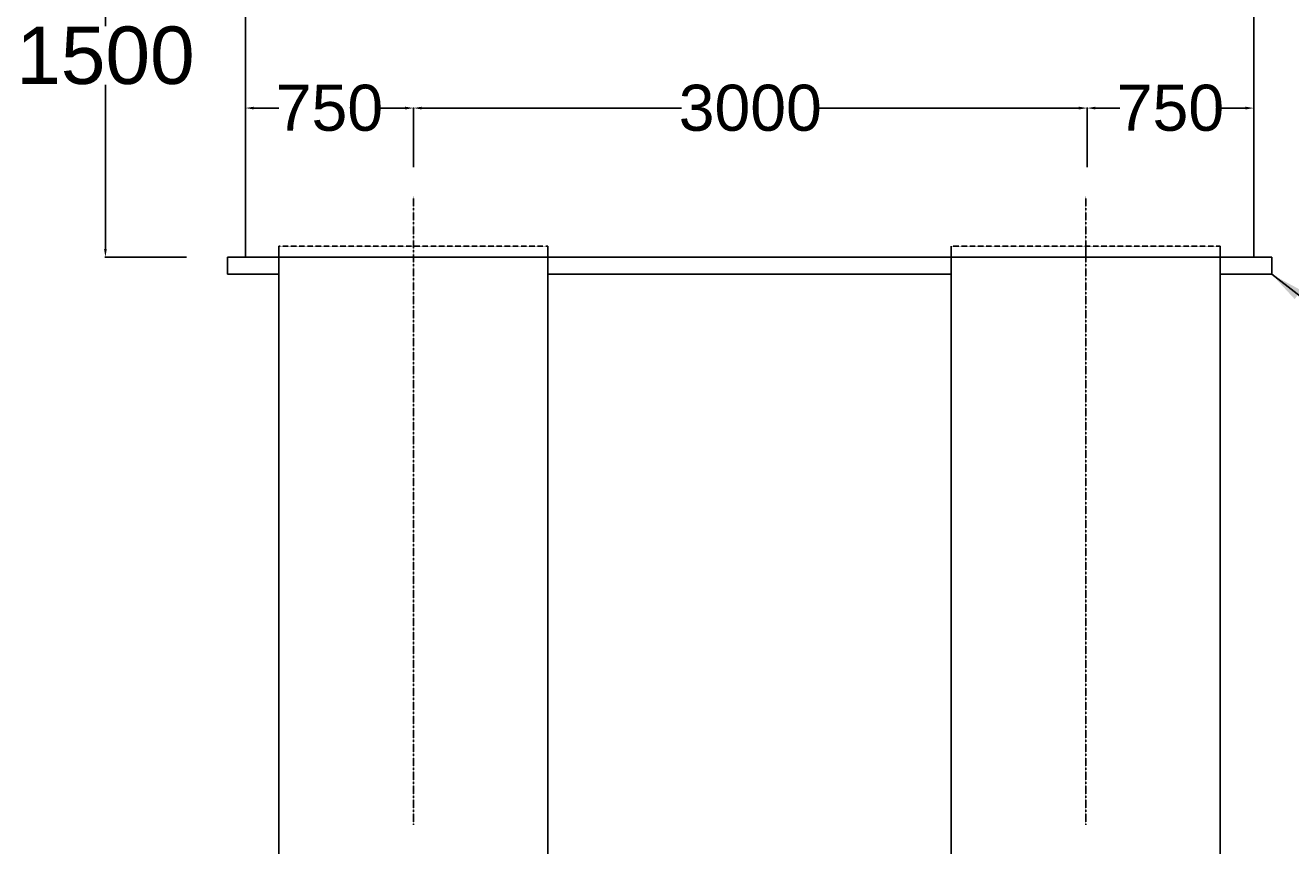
# Model space of a CAD drawing. Extents: x 589750 to 1723939, y 312647 to 923764.
# Tile 8 of 17: x 1090903 to 1167833, y 595220 to 645098. Entities that reach past the tile are written whole.
import ezdxf

# ---------------------------------------------------------------- set-up
doc = ezdxf.new("R2010")
doc.units = ezdxf.units.MI
doc.header["$MEASUREMENT"] = 0
doc.linetypes.add('CENTER2', pattern=[1.125, 0.75, -0.125, 0.125, -0.125])
doc.linetypes.add('DASHED', pattern=[0.75, 0.5, -0.25])
doc.styles.get("Standard").update_dxf_attribs({"font": 'arial.ttf', "height": 500})
doc.dimstyles.new('bASANT jAIN  NMM', dxfattribs={"dimscale": 0.507, "dimtxt": 500, "dimasz": 1000, "dimexe": 50, "dimexo": 25, "dimgap": 0.09, "dimtad": 0, "dimtih": 1, "dimtoh": 1, "dimdec": 0, "dimzin": 0, "dimdsep": 46, "dimtxsty": 'Standard', "dimcen": 0.09, "dimclrd": 256, "dimclre": 256, "dimadec": 0, "dimazin": 0, "dimtfac": 1, "dimtdec": 0, "dimtix": 1, "dimtofl": 0, "dimtmove": 0, "dimatfit": 0, "dimfxl": 300, "dimtolj": 1, "dimtzin": 0, "dimlwd": -1, "dimlwe": -1, "dimarcsym": 0})

# ---------------------------------------------------------------- blocks, each defined once
blk = doc.blocks.new('*D110')
at = {"ltscale": 0.5, "transparency": 16777216}
for p, q in [((1100194, 655514), (1095748, 655514)), ((1095774, 655007), (1095774, 645037)), ((1095774, 631500), (1095774, 641470)), ((1100694, 630993), (1095748, 630993))]:
    blk.add_line(p, q, dxfattribs=at)
for points in [[(1095689, 655007), (1095858, 655007), (1095774, 655514)], [(1095689, 631500), (1095858, 631500), (1095774, 630993)]]:
    blk.add_solid(points, dxfattribs=at)
at = {"layer": 'Defpoints', "color": 0, "ltscale": 0.5, "transparency": 16777216}
for p in [(1100207, 655514), (1095774, 630993), (1100707, 630993)]:
    blk.add_point(p, dxfattribs=at)
at = {"color": 0, "ltscale": 0.5, "transparency": 16777216, "insert": (1095774, 643254), "char_height": 500, "attachment_point": 5}
blk.add_mtext('\\A1;{\\H6.986x;1500}', dxfattribs=at)
blk = doc.blocks.new('*D111')
at = {"ltscale": 0.5, "transparency": 16777216}
for p, q in [((1114500, 636475), (1114500, 640091)), ((1115007, 640066), (1130803, 640066)), ((1154950, 640066), (1139154, 640066)), ((1155457, 636533), (1155457, 640091))]:
    blk.add_line(p, q, dxfattribs=at)
for points in [[(1115007, 640150), (1115007, 639981), (1114500, 640066)], [(1154950, 640150), (1154950, 639981), (1155457, 640066)]]:
    blk.add_solid(points, dxfattribs=at)
at = {"layer": 'Defpoints', "color": 0, "ltscale": 0.5, "transparency": 16777216}
for p in [(1155457, 640066), (1114500, 636463), (1155457, 636520)]:
    blk.add_point(p, dxfattribs=at)
at = {"color": 0, "ltscale": 0.5, "transparency": 16777216, "insert": (1134978, 640066), "char_height": 500, "attachment_point": 5}
blk.add_mtext('\\A1;{\\H5.6x;3000}', dxfattribs=at)
blk = doc.blocks.new('*D121')
at = {"ltscale": 0.5, "transparency": 16777216}
for p, q in [((1104283, 631005), (1104283, 640091)), ((1104790, 640066), (1106315, 640066)), ((1113993, 640066), (1112469, 640066)), ((1114500, 636475), (1114500, 640091))]:
    blk.add_line(p, q, dxfattribs=at)
for points in [[(1104790, 640150), (1104790, 639981), (1104283, 640066)], [(1113993, 640150), (1113993, 639981), (1114500, 640066)]]:
    blk.add_solid(points, dxfattribs=at)
at = {"layer": 'Defpoints', "color": 0, "ltscale": 0.5, "transparency": 16777216}
for p in [(1104283, 640066), (1114500, 636463), (1104283, 630993)]:
    blk.add_point(p, dxfattribs=at)
at = {"color": 0, "ltscale": 0.5, "transparency": 16777216, "insert": (1109392, 640066), "char_height": 500, "attachment_point": 5}
blk.add_mtext('\\A1;{\\H5.6x;750}', dxfattribs=at)
blk = doc.blocks.new('*D112')
at = {"ltscale": 0.5, "transparency": 16777216}
for p, q in [((1155457, 636475), (1155457, 640091)), ((1155964, 640066), (1157445, 640066)), ((1165080, 640066), (1163599, 640066)), ((1165587, 631005), (1165587, 640091))]:
    blk.add_line(p, q, dxfattribs=at)
for points in [[(1155964, 640150), (1155964, 639981), (1155457, 640066)], [(1165080, 640150), (1165080, 639981), (1165587, 640066)]]:
    blk.add_solid(points, dxfattribs=at)
at = {"layer": 'Defpoints', "color": 0, "ltscale": 0.5, "transparency": 16777216}
for p in [(1155457, 640066), (1155457, 636463), (1165587, 630993)]:
    blk.add_point(p, dxfattribs=at)
at = {"color": 0, "ltscale": 0.5, "transparency": 16777216, "insert": (1160522, 640066), "char_height": 500, "attachment_point": 5}
blk.add_mtext('\\A1;{\\H5.6x;750}', dxfattribs=at)

msp = doc.modelspace()

# ---------------------------------------------------------------- linework, layer by layer
at = {"color": 0, "ltscale": 0.5}
for p, q in [((1104282.8, 655514.4), (1104282.8, 630992.7)), ((1165587.2, 655514.4), (1165587.2, 630992.7)), ((1106326.3, 630992.7), (1106326.3, 631673.9)), ((1122674.1, 631673.9), (1122674.1, 630992.7)), ((1147195.9, 630992.7), (1147195.9, 631673.9)), ((1155369.8, 630992.7), (1155369.8, 631673.9)), ((1163543.7, 631673.9), (1163543.7, 630992.7)), ((1104282.8, 630992.7), (1103193, 630992.7)), ((1103193, 630992.7), (1103193, 629960.4)), ((1104196, 630992.7), (1107601.8, 630992.7)), ((1104282.8, 630992.7), (1165587.2, 630992.7)), ((1104282.8, 630992.7), (1114500.2, 630992.7)), ((1106326.3, 630992.7), (1106326.3, 530327.2)), ((1122674.1, 630992.7), (1122674.1, 545197.2)), ((1147195.9, 630992.7), (1147195.9, 530327.2)), ((1165587.2, 630992.7), (1155369.8, 630992.7)), ((1163543.7, 630992.7), (1163543.7, 544771)), ((1165587.2, 630992.7), (1166677, 630992.7)), ((1166677, 630992.7), (1166677, 629960.4)), ((1103193, 629960.4), (1106326.3, 629960.4)), ((1122674.1, 629960.4), (1147195.9, 629960.4)), ((1163543.7, 629960.4), (1166677, 629960.4))]:
    msp.add_line(p, q, dxfattribs=at)
at = {"color": 0, "linetype": 'CENTER2', "ltscale": 0.5}
for p, q in [((1114500.2, 596493), (1114500.2, 634683.2)), ((1155369.8, 596493), (1155369.8, 634683.2))]:
    msp.add_line(p, q, dxfattribs=at)
at = {"color": 0, "linetype": 'DASHED', "ltscale": 0.5}
for p, q in [((1106326.3, 631673.9), (1122674.1, 631673.9)), ((1147195.9, 631673.9), (1163543.7, 631673.9))]:
    msp.add_line(p, q, dxfattribs=at)

# ---------------------------------------------------------------- dimensions: what is measured, and where the dimension line sits
at = {"color": 0, "ltscale": 0.5}
dim = msp.add_linear_dim(base=(1095773.7, 630992.7), p1=(1100207, 655514.4), p2=(1100706.5, 630992.7), angle=90, text='{\\H6.986x;1500}', dimstyle='bASANT jAIN  NMM', dxfattribs=at)
dim.commit()
dim.dimension.update_dxf_attribs({"geometry": '*D110', "text_midpoint": (1095773.7, 643253.6)})
for base, p1, p2, text, picture, middle in [((1104282.8, 640065.9), (1114500.2, 636462.7), (1104282.8, 630992.7), '{\\H5.6x;750}', '*D121', (1109391.5, 640065.9)), ((1155456.6, 640065.9), (1114500.2, 636462.7), (1155456.6, 636520.3), '{\\H5.6x;3000}', '*D111', (1134978.4, 640065.9)), ((1155456.6, 640065.9), (1165587.2, 630992.7), (1155456.6, 636462.7), '{\\H5.6x;750}', '*D112', (1160521.9, 640065.9))]:
    dim = msp.add_linear_dim(base=base, p1=p1, p2=p2, text=text, dimstyle='bASANT jAIN  NMM', override={"dimfxl": 0.18}, dxfattribs=at)
    dim.commit()
    dim.dimension.update_dxf_attribs({"geometry": picture, "text_midpoint": middle})

# ---------------------------------------------------------------- leaders
msp.add_leader([(1166677, 629960.4), (1187485.8, 613808.1), (1238137.5, 613808.1)], dimstyle='bASANT jAIN  NMM', override={"dimasz": 4000, "dimgap": 0.09, "dimtad": 0, "dimfxl": 0.18}, dxfattribs=at)

doc.saveas('drawing.dxf')
